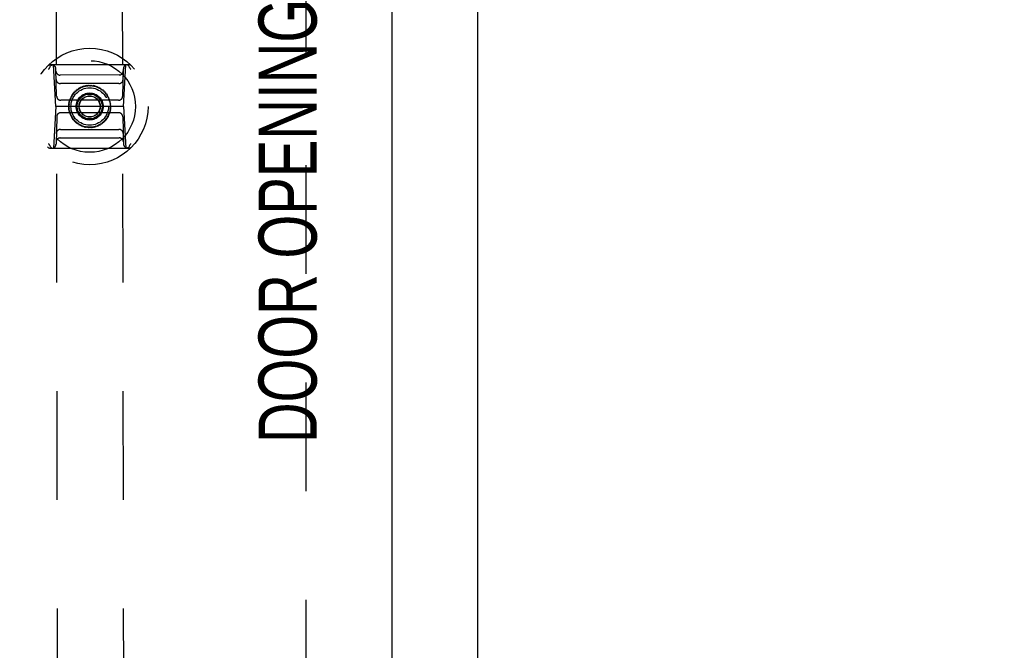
# Model space of a CAD drawing. Header units: inches. Extents: x 0 to 187, y 0 to 121.
# Tile 26 of 44: x 81.17 to 90.47, y 69.51 to 75.47. Entities that reach past the tile are written whole.
import ezdxf

# ---------------------------------------------------------------- set-up
doc = ezdxf.new("R2010")
doc.units = ezdxf.units.IN
doc.header["$LTSCALE"] = 10.270299
doc.header["$MEASUREMENT"] = 0
doc.linetypes.add('HIDDEN', pattern=[0.2, 0.1, -0.1])
doc.layers.get('0').update_dxf_attribs({"linetype": 'CONTINUOUS'})
for name, color, linetype in [('02___PRT_ALL_AXES', 7, 'CONTINUOUS'), ('DEFAULT_2', 8, 'HIDDEN'), ('DIMENSIONS', 7, 'CONTINUOUS')]:
    doc.layers.add(name, color=color, linetype=linetype)
doc.styles.get("Standard").update_dxf_attribs({"font": 'txt', "width": 0.8})
doc.dimstyles.new('DIMSTYLE_2', dxfattribs={"dimtxt": 0.933664, "dimasz": 1.098428, "dimexe": 0.09, "dimexo": 0.07, "dimgap": 0.0425, "dimtad": 0, "dimtih": 1, "dimtoh": 1, "dimzin": 4, "dimdsep": 46, "dimtxsty": 'Standard', "dimblk": '_FILLED', "dimblk1": '_FILLED', "dimblk2": '_FILLED', "dimcen": 0.09, "dimadec": 0, "dimazin": 0, "dimtfac": 1, "dimtofl": 0, "dimtmove": 0, "dimatfit": 3, "dimldrblk": '_FILLED', "dimfxl": 0, "dimtolj": 1, "dimtzin": 4, "dimarcsym": 0})

# ---------------------------------------------------------------- blocks, each defined once
blk = doc.blocks.new('_FILLED')
at = {"color": 0, "linetype": 'ByBlock'}
blk.add_solid([(0, 0), (-1, 0.2), (-1, -0.2)], dxfattribs=at)
blk = doc.blocks.new('*D13')
at = {"layer": 'DIMENSIONS', "color": 2, "linetype": 'Continuous'}
for p, q in [((81.059, 61.5785), (78.8622, 61.5785)), ((84.684, 61.5785), (87.0155, 61.5785))]:
    blk.add_line(p, q, dxfattribs=at)
at = {"layer": 'DIMENSIONS', "color": 2, "linetype": 'Continuous', "xscale": 1.0984277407, "yscale": 1.0984277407, "zscale": 1.0984277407}
blk.add_blockref('_FILLED', (81.059, 61.5785), dxfattribs=at)
at = {"layer": 'DIMENSIONS', "color": 2, "linetype": 'Continuous', "xscale": 1.0984277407, "yscale": 1.0984277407, "zscale": 1.0984277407, "rotation": 180}
blk.add_blockref('_FILLED', (84.684, 61.5785), dxfattribs=at)
at = {"layer": 'DIMENSIONS', "color": 2, "linetype": 'Continuous', "insert": (87.4823, 62.0454), "char_height": 0.93366, "width": 2.987723, "attachment_point": 1, "line_spacing_factor": 0.9}
blk.add_mtext('3.63', dxfattribs=at)

msp = doc.modelspace()

# ---------------------------------------------------------------- linework, layer by layer
at = {"color": 3, "linetype": 'Continuous'}
for p, q in [((85.4965, 9.7562), (85.4965, 81.5482)), ((84.684, 78.7982), (84.684, 16.5062))]:
    msp.add_line(p, q, dxfattribs=at)
at = {"layer": '02___PRT_ALL_AXES', "color": 8, "linetype": 'HIDDEN'}
for p, q in [((81.5597, 48.3389), (81.5125, 77.8389)), ((82.1847, 48.3399), (82.1375, 77.8399))]:
    msp.add_line(p, q, dxfattribs=at)
at = {"layer": 'DEFAULT_2', "color": 8, "linetype": 'HIDDEN'}
for p, q in [((83.8715, 78.2042), (83.8715, 17.1002)), ((82.1988, 75.0462), (81.4601, 75.045)), ((81.5092, 74.6514), (81.4879, 75.045)), ((81.5181, 74.7488), (81.5109, 75.0067)), ((82.1418, 74.7498), (82.1481, 75.0078)), ((82.1509, 74.6524), (82.1709, 75.0461)), ((82.1083, 74.9496), (81.5509, 74.9487)), ((82.1063, 74.8689), (81.5531, 74.868)), ((81.6781, 74.7836), (81.68, 74.773)), ((81.6888, 74.7832), (81.6781, 74.7836)), ((81.6876, 74.7939), (81.6888, 74.7832)), ((81.6983, 74.7927), (81.6876, 74.7939)), ((81.6979, 74.8035), (81.6983, 74.7927)), ((81.7085, 74.8016), (81.6979, 74.8035)), ((81.7088, 74.8123), (81.7085, 74.8016)), ((81.7192, 74.8097), (81.7088, 74.8123)), ((81.7203, 74.8204), (81.7192, 74.8097)), ((81.7305, 74.817), (81.7203, 74.8204)), ((81.7323, 74.8276), (81.7305, 74.817)), ((81.7423, 74.8236), (81.7323, 74.8276)), ((81.7448, 74.834), (81.7423, 74.8236)), ((81.7544, 74.8293), (81.7448, 74.834)), ((81.7577, 74.8395), (81.7544, 74.8293)), ((81.767, 74.8341), (81.7577, 74.8395)), ((81.771, 74.8441), (81.767, 74.8341)), ((81.7799, 74.8381), (81.771, 74.8441)), ((81.7845, 74.8478), (81.7799, 74.8381)), ((81.793, 74.8411), (81.7845, 74.8478)), ((81.7983, 74.8505), (81.793, 74.8411)), ((81.8063, 74.8432), (81.7983, 74.8505)), ((81.8122, 74.8522), (81.8063, 74.8432)), ((81.8197, 74.8444), (81.8122, 74.8522)), ((81.8262, 74.853), (81.8197, 74.8444)), ((81.8331, 74.8447), (81.8262, 74.853)), ((81.8403, 74.8527), (81.8331, 74.8447)), ((81.8466, 74.844), (81.8403, 74.8527)), ((81.8543, 74.8515), (81.8466, 74.844)), ((81.8599, 74.8424), (81.8543, 74.8515)), ((81.8681, 74.8494), (81.8599, 74.8424)), ((81.8731, 74.8398), (81.8681, 74.8494)), ((81.8818, 74.8462), (81.8731, 74.8398)), ((81.8862, 74.8364), (81.8818, 74.8462)), ((81.8952, 74.8422), (81.8862, 74.8364)), ((81.8989, 74.832), (81.8952, 74.8422)), ((81.9084, 74.8371), (81.8989, 74.832)), ((81.9113, 74.8268), (81.9084, 74.8371)), ((81.9211, 74.8312), (81.9113, 74.8268)), ((81.9233, 74.8207), (81.9211, 74.8312)), ((81.9334, 74.8244), (81.9233, 74.8207)), ((81.9348, 74.8138), (81.9334, 74.8244)), ((81.9452, 74.8168), (81.9348, 74.8138)), ((81.9459, 74.8061), (81.9452, 74.8168)), ((81.9564, 74.8084), (81.9459, 74.8061)), ((81.9564, 74.7976), (81.9564, 74.8084)), ((81.967, 74.7992), (81.9564, 74.7976)), ((81.9662, 74.7885), (81.967, 74.7992)), ((81.9769, 74.7893), (81.9662, 74.7885)), ((81.9754, 74.7787), (81.9769, 74.7893)), ((82.1025, 74.7114), (81.5575, 74.7105)), ((81.6407, 74.6884), (81.6314, 74.683)), ((81.6437, 74.7015), (81.634, 74.6968)), ((81.634, 74.6968), (81.6407, 74.6884)), ((81.6477, 74.7144), (81.6377, 74.7104)), ((81.6377, 74.7104), (81.6437, 74.7015)), ((81.6525, 74.727), (81.6422, 74.7237)), ((81.6422, 74.7237), (81.6477, 74.7144)), ((81.6581, 74.7392), (81.6477, 74.7366)), ((81.6477, 74.7366), (81.6525, 74.727)), ((81.6646, 74.7509), (81.654, 74.7491)), ((81.654, 74.7491), (81.6581, 74.7392)), ((81.6719, 74.7622), (81.6612, 74.7612)), ((81.6612, 74.7612), (81.6646, 74.7509)), ((81.68, 74.773), (81.6693, 74.7727)), ((81.6693, 74.7727), (81.6719, 74.7622)), ((81.9862, 74.7787), (81.9754, 74.7787)), ((81.9839, 74.7682), (81.9862, 74.7787)), ((81.9946, 74.7675), (81.9839, 74.7682)), ((81.9916, 74.7572), (81.9946, 74.7675)), ((82.0023, 74.7558), (81.9916, 74.7572)), ((81.9986, 74.7456), (82.0023, 74.7558)), ((82.0091, 74.7435), (81.9986, 74.7456)), ((82.0047, 74.7337), (82.0091, 74.7435)), ((82.0151, 74.7308), (82.0047, 74.7337)), ((82.01, 74.7213), (82.0151, 74.7308)), ((82.0201, 74.7177), (82.01, 74.7213)), ((82.0144, 74.7086), (82.0201, 74.7177)), ((82.0242, 74.7043), (82.0144, 74.7086)), ((82.0179, 74.6956), (82.0242, 74.7043)), ((82.0274, 74.6906), (82.0179, 74.6956)), ((82.0205, 74.6824), (82.0274, 74.6906)), ((81.5092, 74.6514), (81.4892, 74.2576)), ((82.1509, 74.6524), (81.5092, 74.6514)), ((81.6375, 74.6617), (81.629, 74.6551)), ((81.629, 74.6551), (81.6373, 74.6482)), ((81.6373, 74.6482), (81.6293, 74.641)), ((81.6293, 74.641), (81.638, 74.6348)), ((81.6386, 74.6751), (81.6297, 74.6691)), ((81.6297, 74.6691), (81.6375, 74.6617)), ((81.638, 74.6348), (81.6305, 74.6271)), ((81.6305, 74.6271), (81.6397, 74.6214)), ((81.6314, 74.683), (81.6386, 74.6751)), ((81.6397, 74.6214), (81.6327, 74.6132)), ((81.6327, 74.6132), (81.6423, 74.6082)), ((81.6423, 74.6082), (81.6359, 74.5995)), ((81.6359, 74.5995), (81.6458, 74.5952)), ((81.6458, 74.5952), (81.64, 74.5861)), ((82.0164, 74.6023), (82.0261, 74.607)), ((82.0225, 74.5934), (82.0164, 74.6023)), ((82.0194, 74.6154), (82.0288, 74.6208)), ((82.0261, 74.607), (82.0194, 74.6154)), ((82.0296, 74.6767), (82.0205, 74.6824)), ((82.0215, 74.6287), (82.0304, 74.6347)), ((82.0288, 74.6208), (82.0215, 74.6287)), ((82.0221, 74.669), (82.0296, 74.6767)), ((82.0309, 74.6627), (82.0221, 74.669)), ((82.0226, 74.6421), (82.0312, 74.6487)), ((82.0304, 74.6347), (82.0226, 74.6421)), ((82.0229, 74.6556), (82.0309, 74.6627)), ((82.0312, 74.6487), (82.0229, 74.6556)), ((82.1509, 74.6524), (82.1722, 74.2587)), ((81.5184, 74.554), (81.512, 74.296)), ((82.1027, 74.5933), (81.5577, 74.5924)), ((81.64, 74.5861), (81.6502, 74.5825)), ((81.6502, 74.5825), (81.6451, 74.573)), ((81.6451, 74.573), (81.6554, 74.5701)), ((81.6554, 74.5701), (81.651, 74.5603)), ((81.651, 74.5603), (81.6616, 74.5581)), ((81.6616, 74.5581), (81.6579, 74.548)), ((81.6579, 74.548), (81.6685, 74.5466)), ((81.6685, 74.5466), (81.6655, 74.5363)), ((81.6655, 74.5363), (81.6763, 74.5356)), ((81.6763, 74.5356), (81.674, 74.5251)), ((81.674, 74.5251), (81.6847, 74.5251)), ((81.6847, 74.5251), (81.6832, 74.5145)), ((81.6832, 74.5145), (81.6939, 74.5153)), ((81.6939, 74.5153), (81.6931, 74.5046)), ((81.6931, 74.5046), (81.7038, 74.5062)), ((81.7038, 74.5062), (81.7038, 74.4954)), ((81.9514, 74.4915), (81.9517, 74.5022)), ((81.9517, 74.5022), (81.9623, 74.5003)), ((81.9623, 74.5003), (81.9618, 74.5111)), ((81.9618, 74.5111), (81.9725, 74.5099)), ((81.9725, 74.5099), (81.9713, 74.5206)), ((81.9713, 74.5206), (81.9821, 74.5202)), ((81.9801, 74.5308), (81.9909, 74.5311)), ((81.9821, 74.5202), (81.9801, 74.5308)), ((81.9882, 74.5415), (81.9989, 74.5426)), ((81.9909, 74.5311), (81.9882, 74.5415)), ((81.9955, 74.5528), (82.0061, 74.5547)), ((81.9989, 74.5426), (81.9955, 74.5528)), ((82.002, 74.5646), (82.0125, 74.5672)), ((82.0061, 74.5547), (82.002, 74.5646)), ((82.0077, 74.5768), (82.0179, 74.5801)), ((82.0125, 74.5672), (82.0077, 74.5768)), ((82.0125, 74.5894), (82.0225, 74.5934)), ((82.0179, 74.5801), (82.0125, 74.5894)), ((82.1421, 74.555), (82.1492, 74.297)), ((81.5538, 74.4349), (82.107, 74.4358)), ((81.7038, 74.4954), (81.7143, 74.4977)), ((81.7143, 74.4977), (81.715, 74.487)), ((81.715, 74.487), (81.7253, 74.49)), ((81.7253, 74.49), (81.7268, 74.4793)), ((81.7268, 74.4793), (81.7369, 74.4831)), ((81.7369, 74.4831), (81.7391, 74.4726)), ((81.7391, 74.4726), (81.7489, 74.477)), ((81.7489, 74.477), (81.7518, 74.4666)), ((81.7518, 74.4666), (81.7613, 74.4718)), ((81.7613, 74.4718), (81.7649, 74.4616)), ((81.7649, 74.4616), (81.774, 74.4674)), ((81.774, 74.4674), (81.7783, 74.4576)), ((81.7783, 74.4576), (81.787, 74.4639)), ((81.787, 74.4639), (81.792, 74.4544)), ((81.792, 74.4544), (81.8002, 74.4614)), ((81.8002, 74.4614), (81.8059, 74.4522)), ((81.8059, 74.4522), (81.8136, 74.4598)), ((81.8136, 74.4598), (81.8199, 74.451)), ((81.8199, 74.451), (81.827, 74.4591)), ((81.827, 74.4591), (81.8339, 74.4508)), ((81.8339, 74.4508), (81.8405, 74.4594)), ((81.8405, 74.4594), (81.8479, 74.4516)), ((81.8479, 74.4516), (81.8539, 74.4605)), ((81.8539, 74.4605), (81.8619, 74.4533)), ((81.8619, 74.4533), (81.8672, 74.4627)), ((81.8672, 74.4627), (81.8756, 74.456)), ((81.8756, 74.456), (81.8803, 74.4657)), ((81.8803, 74.4657), (81.8892, 74.4597)), ((81.8892, 74.4597), (81.8931, 74.4697)), ((81.8931, 74.4697), (81.9024, 74.4643)), ((81.9024, 74.4643), (81.9057, 74.4745)), ((81.9057, 74.4745), (81.9154, 74.4698)), ((81.9154, 74.4698), (81.9179, 74.4802)), ((81.9179, 74.4802), (81.9279, 74.4762)), ((81.9279, 74.4762), (81.9296, 74.4868)), ((81.9296, 74.4868), (81.9399, 74.4834)), ((81.9399, 74.4834), (81.9409, 74.4941)), ((81.9409, 74.4941), (81.9514, 74.4915)), ((81.5518, 74.3542), (82.1093, 74.3551)), ((81.4614, 74.2576), (82.2, 74.2588))]:
    msp.add_line(p, q, dxfattribs=at)
for points in [[(81.4528, 75.0194), (81.4506, 75.0165), (81.4485, 75.0136), (81.4464, 75.0106), (81.4442, 75.0077), (81.4421, 75.0047), (81.4401, 75.0017)], [(81.4528, 75.0194), (81.453, 75.0197), (81.4532, 75.02), (81.4534, 75.0204), (81.4536, 75.0207), (81.4537, 75.0211), (81.4539, 75.0214)], [(81.4539, 75.0214), (81.4557, 75.0264), (81.4581, 75.0311), (81.4609, 75.0351), (81.464, 75.0386), (81.4675, 75.0414), (81.4713, 75.0434), (81.4752, 75.0446), (81.4792, 75.045)], [(82.2051, 75.0226), (82.2032, 75.0276), (82.2009, 75.0322), (82.198, 75.0363), (82.1949, 75.0398), (82.1914, 75.0425), (82.1876, 75.0445), (82.1837, 75.0458), (82.1797, 75.0462)], [(82.2062, 75.0206), (82.2059, 75.0209), (82.2057, 75.0212), (82.2055, 75.0216), (82.2054, 75.0219), (82.2052, 75.0223), (82.2051, 75.0226)], [(82.2062, 75.0206), (82.2083, 75.0177), (82.2105, 75.0148), (82.2126, 75.0119), (82.2148, 75.0089), (82.2169, 75.006), (82.219, 75.003)], [(81.454, 74.2832), (81.4518, 74.2861), (81.4497, 74.289), (81.4475, 74.2919), (81.4454, 74.2949), (81.4433, 74.2978), (81.4412, 74.3008)], [(81.454, 74.2832), (81.4542, 74.2829), (81.4544, 74.2826), (81.4546, 74.2822), (81.4548, 74.2819), (81.4549, 74.2815), (81.455, 74.2812)], [(81.455, 74.2812), (81.4569, 74.2762), (81.4593, 74.2715), (81.4621, 74.2675), (81.4653, 74.264), (81.4688, 74.2613), (81.4725, 74.2593), (81.4765, 74.258), (81.4804, 74.2576)], [(82.2063, 74.2824), (82.2044, 74.2774), (82.2021, 74.2727), (82.1993, 74.2687), (82.1961, 74.2652), (82.1926, 74.2624), (82.1889, 74.2604), (82.185, 74.2592), (82.181, 74.2588)], [(82.2073, 74.2844), (82.2071, 74.2841), (82.2069, 74.2838), (82.2067, 74.2834), (82.2066, 74.2831), (82.2064, 74.2827), (82.2063, 74.2824)], [(82.2073, 74.2844), (82.2095, 74.2873), (82.2116, 74.2902), (82.2138, 74.2931), (82.2159, 74.2961), (82.218, 74.2991), (82.2201, 74.3021)]]:
    msp.add_lwpolyline(points, dxfattribs=at)
for radius in [0.5512, 0.4331, 0.1969, 0.1772, 0.128, 0.125, 0.1179, 0.1004, 0.0984]:
    msp.add_circle((81.8301, 74.6519), radius, dxfattribs=at)
for centre, start, end in [((81.4602, 75.0056), 90.09182, 136.27876), ((81.4716, 75.0057), 1.59182, 90.09182), ((81.5508, 74.9881), 181.59182, 270.09182), ((82.1083, 74.989), 270.09182, 358.59182), ((82.1875, 75.0068), 90.09182, 178.59182), ((82.1988, 75.0068), 43.90488, 90.09182), ((81.5531, 74.9074), 181.59182, 270.09182), ((82.1063, 74.9082), 270.09182, 358.59182), ((81.5574, 74.7499), 181.59182, 270.09182), ((82.1024, 74.7508), 270.09182, 358.59182), ((81.5577, 74.553), 90.09182, 178.59182), ((82.1027, 74.5539), 1.59182, 90.09182), ((81.5539, 74.3955), 90.09182, 178.59182), ((82.1071, 74.3964), 1.59182, 90.09182), ((81.5519, 74.3148), 90.09182, 178.59182), ((82.1093, 74.3157), 1.59182, 90.09182), ((81.4613, 74.297), 223.90488, 270.09182), ((81.4727, 74.297), 270.09182, 358.59182), ((82.1886, 74.2981), 181.59182, 270.09182), ((82.2, 74.2982), 270.09182, 316.27876)]:
    msp.add_arc(centre, 0.0394, start, end, dxfattribs=at)

# ---------------------------------------------------------------- texts
at = {"layer": 'DIMENSIONS', "color": 2, "linetype": 'Continuous', "insert": (83.4253, 73.7832), "char_height": 0.549214, "width": 5.272453, "attachment_point": 2, "rotation": 90, "line_spacing_factor": 0.9}
msp.add_mtext('DOOR OPENING', dxfattribs=at)

# ---------------------------------------------------------------- dimensions: what is measured, and where the dimension line sits
at = {"layer": 'DIMENSIONS', "color": 2, "linetype": 'Continuous'}
dim = msp.add_linear_dim(base=(84.684037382, 61.5785331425), p1=(81.059037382, 77.7772084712), p2=(84.684037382, 78.7782084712), dimstyle='DIMSTYLE_2', dxfattribs=at)
dim.commit()
dim.dimension.update_dxf_attribs({"geometry": '*D13', "text_midpoint": (88.9762022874, 61.5785331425), "dimtype": 160})

doc.saveas('drawing.dxf')
